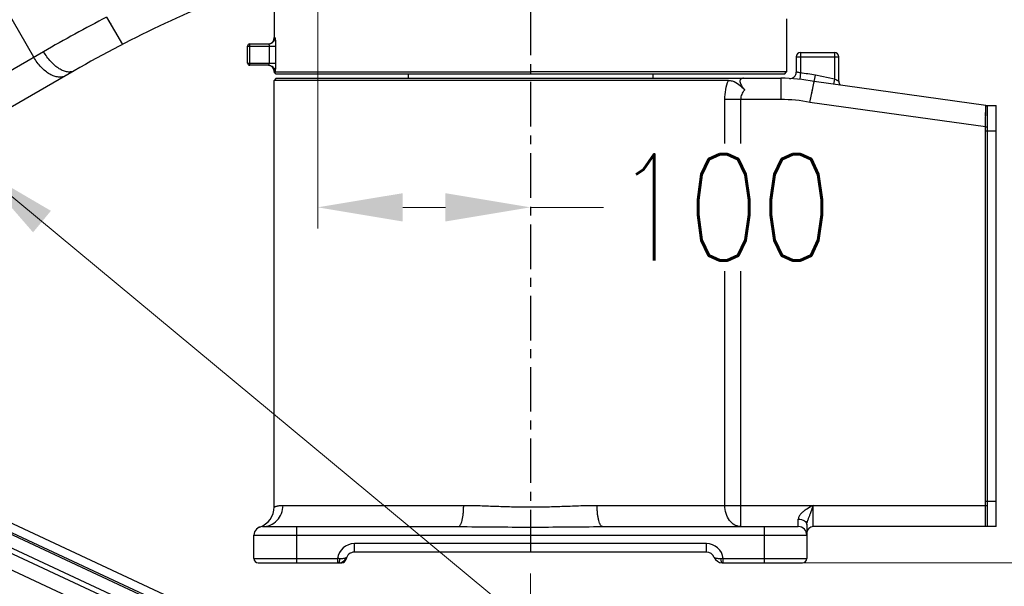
# Model space of a CAD drawing. Header units: millimetres. Extents: x 13799 to 19847, y -398 to 3879.
# Tile 20 of 54: x 15788 to 16252, y 1683 to 1950. Entities that reach past the tile are written whole.
import ezdxf

# ---------------------------------------------------------------- set-up
doc = ezdxf.new("R2010")
doc.units = ezdxf.units.MM
doc.linetypes.add('CENTER', pattern=[0.6, 0.375, -0.075, 0.075, -0.075])
doc.layers.add('dim', color=84, linetype='Continuous', lineweight=9)
doc.styles.add('TXT08', font='txt.shx', dxfattribs={"width": 0.8, "bigfont": 'chineset.shx'})
doc.dimstyles.new('YanXiu', dxfattribs={"dimtxt": 2.5, "dimasz": 2.2, "dimexe": 0.66, "dimexo": 0.66, "dimgap": 0.66, "dimtad": 0, "dimdsep": 46, "dimtxsty": 'TXT08', "dimcen": 0, "dimclrd": 3, "dimclre": 3, "dimclrt": 90, "dimazin": 2, "dimtfac": 1, "dimtofl": 0, "dimtmove": 0, "dimatfit": 3, "dimfxl": 1, "dimtfill": 1, "dimlwd": 5, "dimlwe": 5, "dimarcsym": 0})

# ---------------------------------------------------------------- blocks, each defined once
blk = doc.blocks.new('*D6')
at = {"layer": 'Defpoints', "color": 0, "transparency": 16777216}
for p in [(15928.63, 2059.51), (16028.63, 1861.67), (16028.63, 1861.67)]:
    blk.add_point(p, dxfattribs=at)
at = {"layer": 'dim', "color": 3, "lineweight": 5, "transparency": 16777216}
for p, q in [((15928.63, 2049.51), (15928.63, 1851.67)), ((15968.63, 1861.67), (15988.63, 1861.67)), ((16028.63, 1861.67), (16068.63, 1861.67))]:
    blk.add_line(p, q, dxfattribs=at)
at = {"layer": 'dim', "color": 3, "transparency": 16777216}
for points in [[(15968.63, 1868.33), (15968.63, 1855), (15928.63, 1861.67)], [(15988.63, 1868.33), (15988.63, 1855), (16028.63, 1861.67)]]:
    blk.add_solid(points, dxfattribs=at)
at = {"layer": 'dim', "color": 90, "transparency": 16777216, "insert": (16119.46, 1861.67), "char_height": 50, "attachment_point": 5, "style": 'TXT08', "bg_fill": 3, "box_fill_scale": 1.1, "bg_fill_color": 256, "bg_fill_true_color": 13158600, "bg_fill_transparency": 0}
blk.add_mtext('100', dxfattribs=at)
blk = doc.blocks.new('*D7')
at = {"layer": 'Defpoints', "color": 0, "transparency": 16777216}
for p in [(15928.63, 2952.4), (14148.64, 1396.61), (15530.26, 1396.61)]:
    blk.add_point(p, dxfattribs=at)
at = {"layer": 'dim', "color": 3, "lineweight": 5, "transparency": 16777216}
for p, q in [((15918.64, 2952.4), (14138.64, 2952.4)), ((14148.64, 2912.4), (14148.64, 2251.44)), ((14148.64, 1436.61), (14148.64, 2097.56)), ((15520.27, 1396.61), (14138.64, 1396.61))]:
    blk.add_line(p, q, dxfattribs=at)
at = {"layer": 'dim', "color": 3, "transparency": 16777216}
for points in [[(14141.97, 2912.4), (14155.31, 2912.4), (14148.64, 2952.4)], [(14141.97, 1436.61), (14155.31, 1436.61), (14148.64, 1396.61)]]:
    blk.add_solid(points, dxfattribs=at)
at = {"layer": 'dim', "color": 90, "transparency": 16777216, "insert": (14148.64, 2174.5), "char_height": 50, "attachment_point": 5, "rotation": 90, "style": 'TXT08', "bg_fill": 3, "box_fill_scale": 1.1, "bg_fill_color": 256, "bg_fill_true_color": 13158600, "bg_fill_transparency": 0}
blk.add_mtext('{\\Ftxt,chineset|c134;1556}', dxfattribs=at)
blk = doc.blocks.new('*D8')
at = {"layer": 'Defpoints', "color": 0, "transparency": 16777216}
for p in [(15035.74, 2059.51), (16028.63, 1699.51), (16028.63, 1219.02)]:
    blk.add_point(p, dxfattribs=at)
at = {"layer": 'dim', "color": 3, "lineweight": 5, "transparency": 16777216}
for p, q in [((15035.74, 2049.51), (15035.74, 1209.03)), ((16028.63, 1689.51), (16028.63, 1209.03)), ((15075.74, 1219.02), (15468.85, 1219.02)), ((15988.63, 1219.02), (15595.53, 1219.02))]:
    blk.add_line(p, q, dxfattribs=at)
at = {"layer": 'dim', "color": 3, "transparency": 16777216}
for points in [[(15075.74, 1225.69), (15075.74, 1212.36), (15035.74, 1219.02)], [(15988.63, 1225.69), (15988.63, 1212.36), (16028.63, 1219.02)]]:
    blk.add_solid(points, dxfattribs=at)
at = {"layer": 'dim', "color": 90, "transparency": 16777216, "insert": (15532.19, 1219.02), "char_height": 50, "attachment_point": 5, "style": 'TXT08', "bg_fill": 3, "box_fill_scale": 1.1, "bg_fill_color": 256, "bg_fill_true_color": 13158600, "bg_fill_transparency": 0}
blk.add_mtext('{\\Ftxt,chineset|c134;993}', dxfattribs=at)
blk = doc.blocks.new('*D12')
at = {"layer": 'Defpoints', "color": 0, "transparency": 16777216}
for p in [(16006.03, 2059.51), (16138.63, 1694.51), (16325.04, 1694.51)]:
    blk.add_point(p, dxfattribs=at)
at = {"layer": 'dim', "color": 3, "lineweight": 5, "transparency": 16777216}
for p, q in [((16016.02, 2059.51), (16335.03, 2059.51)), ((16325.04, 2019.51), (16325.04, 1940.47)), ((16325.04, 1734.51), (16325.04, 1813.54)), ((16148.63, 1694.51), (16335.03, 1694.51))]:
    blk.add_line(p, q, dxfattribs=at)
at = {"layer": 'dim', "color": 3, "transparency": 16777216}
for points in [[(16318.37, 2019.51), (16331.7, 2019.51), (16325.04, 2059.51)], [(16318.37, 1734.51), (16331.7, 1734.51), (16325.04, 1694.51)]]:
    blk.add_solid(points, dxfattribs=at)
at = {"layer": 'dim', "color": 90, "transparency": 16777216, "insert": (16325.04, 1877.01), "char_height": 50, "attachment_point": 5, "rotation": 90, "style": 'TXT08', "bg_fill": 3, "box_fill_scale": 1.1, "bg_fill_color": 256, "bg_fill_true_color": 13158600, "bg_fill_transparency": 0}
blk.add_mtext('365', dxfattribs=at)
blk = doc.blocks.new('002')
at = {"color": 7, "linetype": 'Continuous'}
for p, q in [((0, -32), (212.22, -32)), ((210.73, -39.2), (0, -39.2)), ((51.42, -41.44), (207.08, -41.44)), ((202.64, -47.2), (55.86, -47.2)), ((55.86, -48), (202.64, -48)), ((258.5, -52), (0, -52))]:
    blk.add_line(p, q, dxfattribs=at)

msp = doc.modelspace()

# ---------------------------------------------------------------- linework, layer by layer
at = {"color": 7, "linetype": 'Continuous'}
for p, q in [((15795.101, 1932.235), (15751.647, 2007.5)), ((15908.134, 1957.99), (15908.134, 1941.507)), ((15829.351, 1951.122), (15836.766, 1938.278)), ((15830.308, 1949.464), (15830.545, 1949.054)), ((16149.134, 1950.37), (16149.134, 1925.371)), ((15831.015, 1948.24), (15831.247, 1947.838)), ((15831.706, 1947.044), (15831.931, 1946.653)), ((15832.375, 1945.885), (15832.592, 1945.509)), ((15833.016, 1944.775), (15833.222, 1944.417)), ((15833.623, 1943.723), (15833.817, 1943.386)), ((15834.88, 1941.545), (15835.039, 1941.271)), ((15908.134, 1941.507), (15908.454, 1941.507)), ((15836.432, 1938.857), (15836.502, 1938.737)), ((15836.762, 1938.286), (15836.766, 1938.278)), ((15895.634, 1937.507), (15908.803, 1937.507)), ((15895.634, 1929.507), (15895.634, 1937.507)), ((15896.634, 1938.507), (15905.462, 1938.507)), ((15896.634, 1928.507), (15896.634, 1938.507)), ((15905.82, 1937.507), (15905.82, 1929.507)), ((15908.803, 1937.507), (15908.803, 1929.507)), ((15799.678, 1934.878), (15747.694, 1904.865)), ((16153.634, 1932.507), (16173.634, 1932.507)), ((16153.634, 1932.507), (16153.634, 1925.262)), ((16155.634, 1934.507), (16171.634, 1934.507)), ((16155.634, 1934.507), (16155.634, 1924.854)), ((16171.634, 1934.507), (16171.634, 1921.966)), ((16173.634, 1920.966), (16173.634, 1932.507)), ((15895.634, 1929.507), (15908.803, 1929.507)), ((15905.462, 1928.507), (15896.634, 1928.507)), ((15814.139, 1925.907), (15705.828, 1863.373)), ((15908.454, 1925.507), (15908.134, 1925.507)), ((15908.134, 1925.507), (15908.134, 1925.37)), ((15908.134, 1925.37), (16028.634, 1925.37)), ((15909.134, 1924.37), (15908.134, 1925.37)), ((15909.139, 1922.37), (15908.134, 1921.365)), ((16148.132, 1924.37), (15909.134, 1924.37)), ((15909.14, 1922.37), (16146.397, 1922.37)), ((15971.134, 1924.37), (15971.134, 1922.37)), ((16057.711, 1925.372), (16028.634, 1925.37)), ((16062.634, 1925.372), (16057.711, 1925.372)), ((16149.134, 1925.371), (16062.634, 1925.372)), ((16086.134, 1924.37), (16086.134, 1922.37)), ((16146.397, 1922.37), (16146.397, 1912.37)), ((16148.132, 1924.37), (16149.134, 1925.371)), ((16155.634, 1924.854), (16155.3, 1921.873)), ((16160.122, 1910.993), (16162.675, 1923.758)), ((16171.634, 1921.966), (16162.675, 1923.758)), ((16171.634, 1921.966), (16171.152, 1919.559)), ((15958.955, 1921.368), (15908.134, 1921.365)), ((15908.134, 1720.764), (15908.134, 1921.365)), ((16098.634, 1921.374), (15958.955, 1921.368)), ((16121.728, 1921.375), (16098.634, 1921.374)), ((16161.23, 1916.531), (16161.459, 1917.678)), ((16162, 1920.381), (16162.038, 1920.57)), ((16242.771, 1909.627), (16162.087, 1920.816)), ((16146.397, 1912.37), (16120.067, 1912.37)), ((16120.067, 1721.507), (16120.067, 1912.37)), ((16127.655, 1711.507), (16127.655, 1912.37)), ((16160.841, 1914.585), (16161.105, 1915.909)), ((16242.634, 1899.55), (16160.124, 1911.002)), ((16242.634, 1899.55), (16242.771, 1909.627)), ((16242.745, 1907.751), (16242.753, 1908.29)), ((16242.759, 1908.718), (16242.763, 1909.052)), ((16242.765, 1909.192), (16242.768, 1909.419)), ((16242.771, 1909.612), (16242.771, 1909.627)), ((16243.119, 1909.507), (16247.634, 1909.507)), ((16243.634, 1711.507), (16243.634, 1909.507)), ((16247.634, 1711.507), (16247.634, 1909.507)), ((16242.677, 1902.696), (16242.695, 1904.065)), ((16242.704, 1904.681), (16242.711, 1905.252)), ((16242.711, 1905.252), (16242.725, 1906.254)), ((16242.634, 1899.55), (16243.634, 1899.55)), ((16242.634, 1711.507), (16242.634, 1899.55)), ((16247.634, 1897.507), (16242.634, 1897.507)), ((16242.634, 1723.507), (16247.634, 1723.507)), ((15912.289, 1721.507), (15997.263, 1721.507)), ((16060.004, 1721.507), (16243.634, 1721.507)), ((16161.634, 1711.507), (16161.634, 1721.507)), ((16154.634, 1711.507), (16154.634, 1715.037)), ((15902.634, 1711.507), (15994.659, 1711.507)), ((15918.634, 1711.507), (15918.634, 1694.507)), ((16062.608, 1711.507), (16154.634, 1711.507)), ((16138.634, 1711.507), (16138.634, 1694.507)), ((16158.634, 1712.449), (16158.634, 1696.507)), ((16247.634, 1711.507), (16161.634, 1711.507)), ((15898.634, 1707.507), (16158.634, 1707.507)), ((15898.634, 1696.507), (15898.634, 1707.507)), ((16111.38, 1703.507), (15945.887, 1703.507)), ((15945.887, 1699.507), (15945.887, 1703.507)), ((16111.38, 1699.507), (15945.887, 1699.507)), ((16111.38, 1699.507), (16111.38, 1703.507)), ((15898.634, 1696.507), (15937.95, 1696.507)), ((15937.95, 1696.507), (15937.95, 1694.507)), ((15941.719, 1696.174), (15941.943, 1696.174)), ((16119.318, 1696.507), (16158.634, 1696.507)), ((16119.318, 1694.507), (16119.318, 1696.507)), ((15900.634, 1694.507), (15938.471, 1694.507)), ((15938.73, 1694.507), (15939.971, 1694.507)), ((16118.796, 1694.507), (16156.634, 1694.507))]:
    msp.add_line(p, q, dxfattribs=at)
at = {"color": 1, "linetype": 'CENTER', "ltscale": 55.88}
msp.add_line((16028.634, 1954.18), (16028.634, 1699.507), dxfattribs=at)
at = {"color": 7, "linetype": 'Continuous'}
for points in [[(15835.191, 1941.007), (15835.337, 1940.753), (15835.478, 1940.511)], [(15835.739, 1940.059), (15835.859, 1939.85), (15835.973, 1939.653)], [(15836.079, 1939.468), (15836.179, 1939.296), (15836.271, 1939.137)], [(16160.122, 1910.993), (16160.27, 1911.728), (16160.416, 1912.459), (16160.56, 1913.181), (16160.702, 1913.891)], [(16242.768, 1909.419), (16242.769, 1909.505), (16242.771, 1909.612)], [(16242.634, 1899.55), (16242.644, 1900.378), (16242.655, 1901.181), (16242.666, 1901.954), (16242.677, 1902.696)]]:
    msp.add_lwpolyline(points, dxfattribs=at)
for centre, radius, start, end in [((15928.634, 2059.507), 892.892, 19.998743, 209.999928), ((15856.824, 2108.841), 244.933, 68.77995, 249.9496)]:
    msp.add_arc(centre, radius, start, end)
for centre, radius, start, end in [((16091.431, 1445.623), 554.584, 110.0655, 120), ((16171.526, 1290.826), 743.689, 117.393837, 120.000243), ((15905.134, 1941.507), 3, 280, 0), ((15896.634, 1937.507), 1, 90, 180), ((16155.634, 1932.507), 2, 90, 180), ((16171.634, 1932.507), 2, 0, 90), ((15896.634, 1929.507), 1, 180, 270), ((15905.134, 1925.507), 3, 0, 85), ((16146.397, 1842.37), 80, 78.69007, 90), ((16150.634, 1925.262), 3, 267.07453, 0), ((16146.397, 1842.37), 83, 78.69007, 83.61102), ((16176.634, 1920.966), 3, 180, 217.80036), ((16146.397, 1842.37), 70, 78.69007, 90), ((16242.634, 1908.636), 1, 9.1227, 82.10427), ((15898.134, 1720.764), 10, 288.74931, 360), ((15902.634, 1707.507), 4, 90, 180), ((16154.634, 1707.507), 4, 0, 90), ((16161.634, 1708.507), 3, 90, 180), ((15945.887, 1695.507), 8, 90, 172.81924), ((15945.887, 1695.507), 4, 90, 170.40593), ((16111.38, 1695.507), 8, 7.18076, 90), ((16111.38, 1695.507), 4, 22.02431, 90), ((15900.634, 1696.507), 2, 180, 270), ((15930.852, 1582.544), 114.184, 85.91654, 86.43608), ((15938.471, 1698.507), 4, 270, 337.97569), ((15939.971, 1696.507), 2, 270, 350.40593), ((16118.796, 1698.507), 4, 202.02431, 270), ((16126.345, 1583.589), 113.137, 93.56096, 94.08513), ((16156.634, 1696.507), 2, 270, 0)]:
    msp.add_arc(centre, radius, start, end, dxfattribs=at)
for points, knots in [([(15905.462, 1938.507), (15905.851, 1938.507), (15906.638, 1938.663), (15907.633, 1939.331), (15908.298, 1940.328), (15908.454, 1941.117), (15908.454, 1941.507)], [0, 0, 0, 0, 0.2497108, 0.4995652, 0.7496742, 1, 1, 1, 1]), ([(15908.454, 1941.507), (15908.466, 1941.507), (15908.493, 1941.479), (15908.534, 1941.377), (15908.587, 1941.15), (15908.642, 1940.781), (15908.695, 1940.285), (15908.741, 1939.686), (15908.789, 1938.749), (15908.803, 1938.013), (15908.803, 1937.507)], [0, 0, 0, 0, 0.0086562, 0.0249818, 0.084337, 0.1782658, 0.3030736, 0.4537646, 0.6244579, 1, 1, 1, 1]), ([(15905.462, 1938.507), (15905.509, 1938.507), (15905.618, 1938.41), (15905.77, 1938.082), (15905.82, 1937.749), (15905.82, 1937.507)], [0, 0, 0, 0, 0.1267731, 0.3444075, 1, 1, 1, 1]), ([(15810.133, 1923.594), (15809.886, 1923.451), (15809.362, 1923.206), (15808.211, 1922.886), (15806.601, 1922.84), (15804.583, 1923.323), (15802.508, 1924.305), (15800.446, 1925.745), (15798.469, 1927.59), (15796.649, 1929.771), (15795.589, 1931.389), (15795.101, 1932.235)], [0, 0, 0, 0, 0.0452265, 0.0912948, 0.1886326, 0.2967377, 0.4174726, 0.5505335, 0.6940445, 0.8450658, 1, 1, 1, 1]), ([(15814.139, 1925.907), (15813.911, 1925.775), (15813.423, 1925.55), (15812.341, 1925.273), (15810.813, 1925.286), (15808.898, 1925.83), (15806.914, 1926.862), (15804.926, 1928.342), (15803.004, 1930.215), (15801.218, 1932.412), (15800.167, 1934.032), (15799.678, 1934.878)], [0, 0, 0, 0, 0.0427949, 0.0865891, 0.1803157, 0.2864903, 0.4070071, 0.5413327, 0.6872592, 0.8414762, 1, 1, 1, 1]), ([(15905.82, 1929.507), (15905.82, 1929.265), (15905.77, 1928.932), (15905.618, 1928.604), (15905.509, 1928.507), (15905.462, 1928.507)], [0, 0, 0, 0, 0.6555295, 0.8731765, 1, 1, 1, 1]), ([(15905.462, 1928.507), (15905.851, 1928.507), (15906.638, 1928.351), (15907.633, 1927.683), (15908.298, 1926.686), (15908.454, 1925.897), (15908.454, 1925.507)], [0, 0, 0, 0, 0.2497108, 0.4995652, 0.7496742, 1, 1, 1, 1]), ([(15908.803, 1929.507), (15908.803, 1929.001), (15908.789, 1928.265), (15908.741, 1927.328), (15908.695, 1926.729), (15908.642, 1926.233), (15908.587, 1925.864), (15908.534, 1925.637), (15908.493, 1925.535), (15908.466, 1925.507), (15908.454, 1925.507)], [0, 0, 0, 0, 0.3754906, 0.5461745, 0.6968706, 0.8216896, 0.9156345, 0.9750111, 0.9913417, 1, 1, 1, 1]), ([(16128.916, 1922.37), (16128.665, 1922.37), (16128.197, 1922.332), (16127.658, 1922.106), (16127.359, 1921.807), (16127.149, 1921.417), (16127.109, 1920.754), (16127.372, 1919.878), (16127.879, 1918.905), (16128.588, 1917.879), (16129.145, 1917.201), (16129.443, 1916.859)], [0, 0, 0, 0, 0.1024662, 0.1900418, 0.2309822, 0.2727342, 0.3683931, 0.4917314, 0.642702, 0.814592, 1, 1, 1, 1]), ([(16155.634, 1924.854), (16155.384, 1924.923), (16155.019, 1925.016), (16154.55, 1925.114), (16154.248, 1925.169), (16154, 1925.212), (16153.813, 1925.234), (16153.7, 1925.258), (16153.646, 1925.256), (16153.634, 1925.262)], [0, 0, 0, 0, 0.379921, 0.5526144, 0.7046889, 0.829864, 0.9230713, 0.9805549, 1, 1, 1, 1]), ([(16173.634, 1920.966), (16173.631, 1920.97), (16173.614, 1920.973), (16173.585, 1920.993), (16173.53, 1921.017), (16173.423, 1921.072), (16173.246, 1921.16), (16172.992, 1921.287), (16172.691, 1921.438), (16172.233, 1921.666), (16171.877, 1921.845), (16171.634, 1921.966)], [0, 0, 0, 0, 0.0054438, 0.0215565, 0.048029, 0.0843596, 0.1836673, 0.313072, 0.4656386, 0.6348143, 1, 1, 1, 1]), ([(16120.067, 1912.37), (16120.067, 1913.936), (16120.354, 1917.008), (16121.193, 1919.975), (16121.728, 1921.375)], [0, 0, 0, 0, 0.5109777, 1, 1, 1, 1]), ([(16121.728, 1921.375), (16122.341, 1921.375), (16124.136, 1921.06), (16126.87, 1919.549), (16128.613, 1917.811), (16129.443, 1916.859)], [0, 0, 0, 0, 0.2006413, 0.5868222, 1, 1, 1, 1]), ([(16127.655, 1912.37), (16127.655, 1913.202), (16128.028, 1914.85), (16128.932, 1916.24), (16129.443, 1916.859)], [0, 0, 0, 0, 0.5089254, 1, 1, 1, 1]), ([(15902.634, 1711.507), (15903.891, 1711.507), (15906.447, 1712.034), (15909.657, 1714.273), (15911.792, 1717.595), (15912.289, 1720.208), (15912.289, 1721.507)], [0, 0, 0, 0, 0.2459529, 0.4942702, 0.7459433, 1, 1, 1, 1]), ([(15908.134, 1720.764), (15908.134, 1720.765), (15908.142, 1720.765), (15908.151, 1720.772), (15908.174, 1720.778), (15908.216, 1720.795), (15908.292, 1720.821), (15908.405, 1720.861), (15908.552, 1720.91), (15908.731, 1720.967), (15908.943, 1721.031), (15909.289, 1721.127), (15909.801, 1721.252), (15910.515, 1721.383), (15911.359, 1721.482), (15911.965, 1721.507), (15912.289, 1721.507)], [0, 0, 0, 0, 0.0010249, 0.0040993, 0.0092228, 0.0163907, 0.0368268, 0.0653407, 0.1018418, 0.1462221, 0.1983621, 0.2581379, 0.4001026, 0.5712844, 0.7712104, 1, 1, 1, 1]), ([(15994.659, 1711.507), (15995.077, 1711.507), (15995.554, 1712.05), (15995.902, 1712.703), (15996.212, 1713.424), (15996.541, 1714.509), (15996.854, 1716.013), (15997.087, 1717.724), (15997.23, 1719.579), (15997.263, 1720.857), (15997.263, 1721.507)], [0, 0, 0, 0, 0.1170152, 0.1617004, 0.2130301, 0.3347815, 0.4793977, 0.6422524, 0.8179417, 1, 1, 1, 1]), ([(15997.263, 1721.507), (15999.838, 1721.507), (16005.022, 1721.388), (16012.832, 1721.087), (16020.714, 1720.83), (16028.633, 1720.731), (16036.553, 1720.83), (16044.434, 1721.087), (16052.245, 1721.388), (16057.429, 1721.507), (16060.004, 1721.507)], [0, 0, 0, 0, 0.1230856, 0.24781, 0.3736288, 0.4999966, 0.6263639, 0.7521814, 0.8769061, 1, 1, 1, 1]), ([(16062.608, 1711.507), (16062.19, 1711.507), (16061.713, 1712.05), (16061.365, 1712.703), (16061.055, 1713.424), (16060.726, 1714.509), (16060.413, 1716.013), (16060.18, 1717.724), (16060.037, 1719.579), (16060.004, 1720.857), (16060.004, 1721.507)], [0, 0, 0, 0, 0.1170152, 0.1617004, 0.2130301, 0.3347815, 0.4793977, 0.6422524, 0.8179417, 1, 1, 1, 1]), ([(16127.655, 1711.507), (16127.157, 1711.507), (16126.144, 1711.64), (16124.178, 1712.436), (16122.035, 1714.408), (16120.435, 1717.697), (16120.067, 1720.217), (16120.067, 1721.507)], [0, 0, 0, 0, 0.1080541, 0.2190456, 0.4564983, 0.719815, 1, 1, 1, 1]), ([(16158.634, 1719.765), (16158.153, 1719.458), (16157.221, 1718.819), (16155.96, 1717.727), (16154.976, 1716.502), (16154.634, 1715.507), (16154.634, 1715.037)], [0, 0, 0, 0, 0.2672069, 0.5296585, 0.779178, 1, 1, 1, 1]), ([(16160.348, 1717.748), (16160.459, 1718.057), (16160.902, 1719.305), (16161.32, 1720.561), (16161.634, 1721.507)], [0, 0, 0, 0, 0.2478748, 1, 1, 1, 1]), ([(16154.634, 1715.038), (16155.148, 1715.038), (16156.139, 1714.916), (16157.44, 1714.381), (16158.378, 1713.549), (16158.634, 1712.795), (16158.634, 1712.449)], [0, 0, 0, 0, 0.2968034, 0.5686114, 0.8007033, 1, 1, 1, 1]), ([(16158.634, 1712.449), (16158.634, 1712.666), (16158.697, 1713.117), (16158.944, 1714.011), (16159.357, 1715.116), (16159.864, 1716.432), (16160.19, 1717.308), (16160.348, 1717.748)], [0, 0, 0, 0, 0.1162678, 0.2425978, 0.4978793, 0.7492673, 1, 1, 1, 1]), ([(15994.659, 1711.507), (16000.318, 1711.507), (16011.642, 1711.375), (16028.634, 1711.254), (16045.625, 1711.375), (16056.949, 1711.507), (16062.608, 1711.507)], [0, 0, 0, 0, 0.2498176, 0.4999997, 0.7501816, 1, 1, 1, 1]), ([(15938.47, 1694.507), (15938.55, 1694.507), (15938.669, 1694.641), (15938.758, 1694.843), (15938.868, 1695.192), (15938.953, 1695.729), (15938.979, 1696.19), (15938.981, 1696.438)], [0, 0, 0, 0, 0.1163641, 0.2117883, 0.3329041, 0.6399281, 1, 1, 1, 1]), ([(15942.179, 1697.007), (15942.125, 1696.875), (15941.896, 1696.721), (15941.544, 1696.608), (15940.99, 1696.489), (15940.127, 1696.406), (15939.388, 1696.409), (15938.983, 1696.438)], [0, 0, 0, 0, 0.1278973, 0.22116, 0.3373899, 0.6346076, 1, 1, 1, 1]), ([(16118.285, 1696.438), (16117.879, 1696.408), (16117.14, 1696.407), (16116.277, 1696.489), (16115.723, 1696.608), (16115.371, 1696.721), (16115.142, 1696.876), (16115.088, 1697.008)], [0, 0, 0, 0, 0.3654226, 0.6625388, 0.77877, 0.8720269, 1, 1, 1, 1]), ([(16118.796, 1694.507), (16118.716, 1694.507), (16118.598, 1694.641), (16118.508, 1694.843), (16118.398, 1695.192), (16118.313, 1695.729), (16118.287, 1696.189), (16118.284, 1696.438)], [0, 0, 0, 0, 0.116438, 0.2118713, 0.3329834, 0.6399755, 1, 1, 1, 1])]:
    msp.add_open_spline(points, degree=3, knots=knots, dxfattribs=at)
msp.add_open_spline([(16161.634, 1721.507), (16160.622, 1720.947), (16159.608, 1720.388), (16158.634, 1719.765)], degree=3, dxfattribs=at)

# ---------------------------------------------------------------- leaders
at = {"layer": 'dim'}
msp.add_leader([(15768.17, 1880.515), (16136.411, 1574.819), (16681.576, 1574.819)], dimstyle='YanXiu', override={"dimtxt": 30, "dimasz": 40, "dimexe": 5.997, "dimexo": 5.997, "dimgap": 9.995, "dimtad": 0}, dxfattribs=at)

# ---------------------------------------------------------------- next in the draw order: dimensions: what is measured, and where the dimension line sits
dim = msp.add_linear_dim(base=(16028.634, 1861.668), p1=(15928.634, 2059.507), p2=(16028.634, 1861.668), dimstyle='YanXiu', override={"dimtxt": 50, "dimasz": 40, "dimexe": 9.995, "dimexo": 9.995, "dimgap": 9.995}, dxfattribs=at)
dim.commit()
dim.dimension.update_dxf_attribs({"geometry": '*D6', "text_midpoint": (16119.462, 1861.668)})

# ---------------------------------------------------------------- next in the draw order: dimensions: what is measured, and where the dimension line sits
dim = msp.add_linear_dim(base=(14148.639, 1396.609), p1=(15928.634, 2952.399), p2=(15530.262, 1396.609), angle=90, text='{\\Ftxt,chineset|c134;1556}', dimstyle='YanXiu', override={"dimtxt": 50, "dimasz": 40, "dimexe": 9.995, "dimexo": 9.995, "dimgap": 9.995}, dxfattribs=at)
dim.commit()
dim.dimension.update_dxf_attribs({"geometry": '*D7', "text_midpoint": (14148.639, 2174.504)})

# ---------------------------------------------------------------- next in the draw order: dimensions: what is measured, and where the dimension line sits
dim = msp.add_linear_dim(base=(16028.634, 1219.025), p1=(15035.741, 2059.507), p2=(16028.634, 1699.507), text='{\\Ftxt,chineset|c134;993}', dimstyle='YanXiu', override={"dimtxt": 50, "dimasz": 40, "dimexe": 9.995, "dimexo": 9.995, "dimgap": 9.995}, dxfattribs=at)
dim.commit()
dim.dimension.update_dxf_attribs({"geometry": '*D8', "text_midpoint": (15532.187, 1219.025)})

# ---------------------------------------------------------------- next in the draw order: block references
at = {"rotation": 155}
msp.add_blockref('002', (15898.839, 1602.456), dxfattribs=at)

# ---------------------------------------------------------------- next in the draw order: dimensions: what is measured, and where the dimension line sits
at = {"layer": 'dim'}
dim = msp.add_linear_dim(base=(16325.035, 1694.507), p1=(16006.029, 2059.507), p2=(16138.634, 1694.507), angle=90, dimstyle='YanXiu', override={"dimtxt": 50, "dimasz": 40, "dimexe": 9.995, "dimexo": 9.995, "dimgap": 9.995}, dxfattribs=at)
dim.commit()
dim.dimension.update_dxf_attribs({"geometry": '*D12', "text_midpoint": (16325.035, 1877.007)})

doc.saveas('drawing.dxf')
